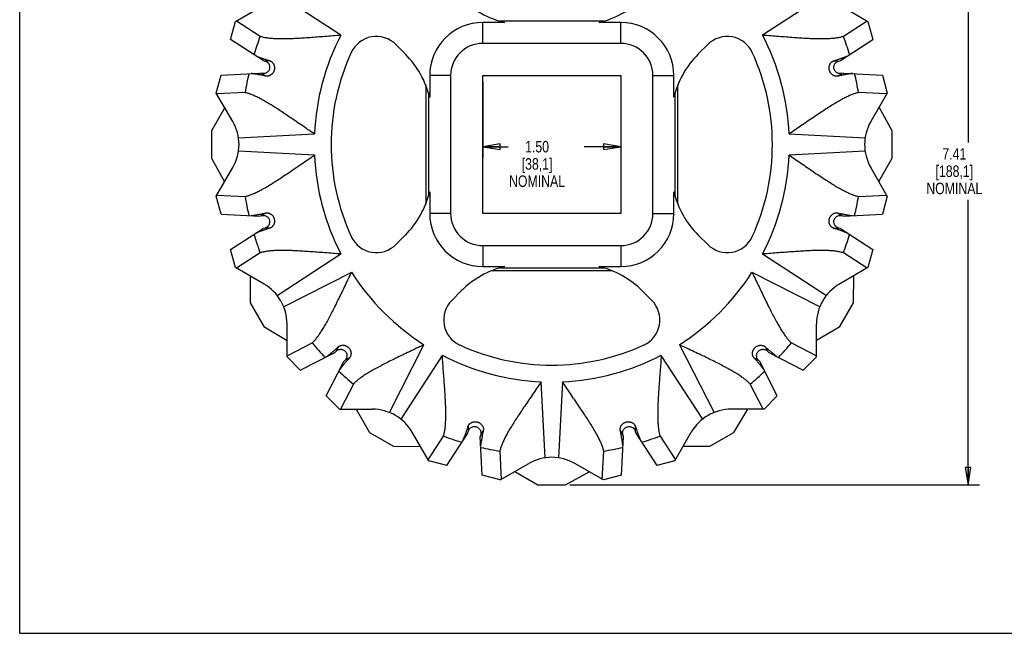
# Model space of a CAD drawing. Header units: inches. Extents: x 0 to 17, y 0 to 11.
# Tile 1 of 3: x 0 to 10.7, y 0 to 6.7. Entities that reach past the tile are written whole.
import ezdxf

# ---------------------------------------------------------------- set-up
doc = ezdxf.new("R2010")
doc.units = ezdxf.units.IN
doc.header["$LTSCALE"] = 0.935
doc.header["$MEASUREMENT"] = 0
doc.layers.get('0').update_dxf_attribs({"linetype": 'CONTINUOUS'})
doc.layers.add('ALL_LAYERS', color=7, linetype='CONTINUOUS')
doc.styles.get("Standard").update_dxf_attribs({"font": 'txt', "width": 0.8})
doc.dimstyles.new('DIMSTYLE_1', dxfattribs={"dimtxt": 0.125, "dimasz": 0.1875, "dimexe": 0.18, "dimexo": 0.0625, "dimgap": 0.09, "dimtad": 0, "dimtih": 1, "dimtoh": 1, "dimzin": 4, "dimdsep": 46, "dimtxsty": 'STANDARD', "dimblk": 'CLOSED', "dimblk1": 'CLOSED', "dimblk2": 'CLOSED', "dimcen": 0.09, "dimadec": 0, "dimazin": 0, "dimtp": 0.01, "dimtm": 0.01, "dimtfac": 1, "dimtofl": 0, "dimtmove": 0, "dimatfit": 3, "dimldrblk": 'CLOSED', "dimfxl": 1, "dimtolj": 1, "dimtzin": 4, "dimarcsym": 0})

# ---------------------------------------------------------------- blocks, each defined once
blk = doc.blocks.new('_CLOSED')
at = {"color": 0, "linetype": 'BYBLOCK'}
for p, q in [((0, 0), (-1, 0.167)), ((-1, 0.167), (-1, -0.167)), ((-1, -0.167), (0, 0)), ((-1, 0), (0, 0))]:
    blk.add_line(p, q, dxfattribs=at)
blk = doc.blocks.new('*D0')
at = {"color": 3, "linetype": 'CONTINUOUS'}
for p, q in [((5.038, 6.005), (5.038, 5.169)), ((6.538, 6.005), (6.538, 5.169)), ((5.038, 5.294), (5.315, 5.294)), ((6.538, 5.294), (6.14, 5.294))]:
    blk.add_line(p, q, dxfattribs=at)
at = {"color": 3, "linetype": 'CONTINUOUS', "xscale": 0.1875, "yscale": 0.1875, "zscale": 0.1875, "rotation": 180}
blk.add_blockref('_CLOSED', (5.038, 5.294), dxfattribs=at)
at = {"color": 3, "linetype": 'CONTINUOUS', "xscale": 0.1875, "yscale": 0.1875, "zscale": 0.1875}
blk.add_blockref('_CLOSED', (6.538, 5.294), dxfattribs=at)
at = {"color": 3, "linetype": 'CONTINUOUS', "insert": (5.628, 5.357), "char_height": 0.125, "width": 0.7, "attachment_point": 2, "line_spacing_factor": 0.9}
blk.add_mtext('1.50\\P[38,1]\\PNOMINAL', dxfattribs=at)
blk = doc.blocks.new('*D1')
at = {"color": 3, "linetype": 'CONTINUOUS'}
for p, q in [((6.067, 9.02), (10.442, 9.02)), ((10.317, 9.02), (10.317, 5.341)), ((10.317, 1.615), (10.317, 4.716)), ((5.986, 1.615), (10.442, 1.615))]:
    blk.add_line(p, q, dxfattribs=at)
at = {"color": 3, "linetype": 'CONTINUOUS', "xscale": 0.1875, "yscale": 0.1875, "zscale": 0.1875}
for p, rotation in [((10.317, 9.02), 90), ((10.317, 1.615), 270)]:
    blk.add_blockref('_CLOSED', p, dxfattribs=dict(at, rotation=rotation))
at = {"color": 3, "linetype": 'CONTINUOUS', "insert": (10.167, 5.278), "char_height": 0.125, "width": 0.7, "attachment_point": 2, "line_spacing_factor": 0.9}
blk.add_mtext('7.41\\P[188,1]\\PNOMINAL', dxfattribs=at)

msp = doc.modelspace()

# ---------------------------------------------------------------- linework, layer by layer
at = {"color": 7, "linetype": 'CONTINUOUS'}
for p, q in [((0, 0), (0, 11)), ((3.495, 6.509), (2.801, 6.959)), ((8.775, 6.959), (8.082, 6.509)), ((2.348, 6.657), (2.658, 6.836)), ((8.918, 6.836), (9.228, 6.657)), ((2.295, 6.461), (2.348, 6.657)), ((2.358, 6.663), (2.615, 6.496)), ((5.038, 6.418), (5.038, 6.646)), ((5.274, 6.646), (5.038, 6.646)), ((6.354, 6.66), (5.222, 6.66)), ((6.538, 6.646), (6.302, 6.646)), ((6.538, 6.418), (6.538, 6.646)), ((8.961, 6.496), (9.218, 6.663)), ((9.228, 6.657), (9.281, 6.461)), ((2.648, 6.232), (2.295, 6.461)), ((8.928, 6.232), (9.281, 6.461)), ((4.195, 6.303), (4.092, 6.406)), ((6.538, 6.418), (5.038, 6.418)), ((7.485, 6.406), (7.381, 6.303)), ((2.648, 6.232), (2.667, 6.226)), ((2.724, 6.227), (2.667, 6.226)), ((8.852, 6.227), (8.909, 6.226)), ((8.909, 6.226), (8.928, 6.232)), ((2.139, 5.878), (2.192, 6.074)), ((2.192, 6.074), (2.612, 6.096)), ((2.631, 6.091), (2.612, 6.096)), ((2.68, 6.062), (2.631, 6.091)), ((4.46, 6.068), (4.46, 5.832)), ((4.688, 6.068), (4.46, 6.068)), ((4.688, 6.068), (4.688, 4.568)), ((6.888, 6.068), (7.116, 6.068)), ((6.888, 4.568), (6.888, 6.068)), ((7.116, 5.832), (7.116, 6.068)), ((8.896, 6.062), (8.945, 6.091)), ((8.964, 6.096), (8.945, 6.091)), ((8.964, 6.096), (9.384, 6.074)), ((9.384, 6.074), (9.437, 5.878)), ((4.417, 5.967), (4.417, 4.669)), ((7.16, 4.669), (7.16, 5.967)), ((2.319, 5.568), (2.139, 5.878)), ((2.451, 5.884), (2.145, 5.868)), ((4.446, 5.884), (4.446, 4.752)), ((7.131, 4.752), (7.131, 5.884)), ((9.431, 5.868), (9.125, 5.884)), ((9.437, 5.878), (9.258, 5.568)), ((2.231, 5.72), (2.086, 5.468)), ((9.491, 5.468), (9.348, 5.725)), ((2.086, 5.468), (2.086, 5.168)), ((9.491, 5.168), (9.491, 5.468)), ((2.38, 5.39), (3.206, 5.433)), ((8.37, 5.433), (9.196, 5.39)), ((2.086, 5.168), (2.228, 4.911)), ((3.206, 5.203), (2.38, 5.246)), ((9.196, 5.246), (8.37, 5.203)), ((9.345, 4.916), (9.491, 5.168)), ((2.139, 4.757), (2.319, 5.068)), ((9.437, 4.757), (9.258, 5.068)), ((2.192, 4.561), (2.139, 4.757)), ((2.145, 4.768), (2.451, 4.752)), ((4.46, 4.804), (4.46, 4.568)), ((7.116, 4.568), (7.116, 4.804)), ((9.125, 4.752), (9.431, 4.768)), ((9.437, 4.757), (9.384, 4.561)), ((2.192, 4.561), (2.612, 4.539)), ((2.612, 4.539), (2.631, 4.544)), ((2.68, 4.573), (2.631, 4.544)), ((4.688, 4.568), (4.46, 4.568)), ((6.888, 4.568), (7.116, 4.568)), ((8.896, 4.573), (8.945, 4.544)), ((8.945, 4.544), (8.964, 4.539)), ((8.964, 4.539), (9.384, 4.561)), ((2.295, 4.175), (2.648, 4.404)), ((2.667, 4.409), (2.648, 4.404)), ((2.724, 4.409), (2.667, 4.409)), ((8.852, 4.409), (8.909, 4.409)), ((8.928, 4.404), (8.909, 4.409)), ((8.928, 4.404), (9.281, 4.175)), ((4.092, 4.23), (4.195, 4.333)), ((7.381, 4.333), (7.485, 4.23)), ((5.038, 4.218), (6.538, 4.218)), ((5.038, 4.218), (5.038, 3.99)), ((6.538, 4.218), (6.538, 3.99)), ((2.348, 3.979), (2.295, 4.175)), ((2.615, 4.14), (2.358, 3.973)), ((2.801, 3.676), (3.495, 4.127)), ((8.082, 4.127), (8.775, 3.676)), ((9.218, 3.973), (8.961, 4.14)), ((9.281, 4.175), (9.228, 3.979)), ((2.658, 3.8), (2.348, 3.979)), ((5.038, 3.99), (5.274, 3.99)), ((5.222, 3.975), (6.354, 3.975)), ((6.302, 3.99), (6.538, 3.99)), ((9.228, 3.979), (8.918, 3.8)), ((2.507, 3.887), (2.507, 3.596)), ((3.61, 3.927), (2.873, 3.552)), ((5.139, 3.946), (6.437, 3.946)), ((8.703, 3.552), (7.967, 3.927)), ((9.07, 3.596), (9.075, 3.89)), ((4.803, 3.725), (4.7, 3.621)), ((6.876, 3.621), (6.773, 3.725)), ((2.507, 3.596), (2.657, 3.337)), ((8.92, 3.337), (9.07, 3.596)), ((2.657, 3.337), (2.908, 3.185)), ((2.908, 3.008), (2.908, 3.367)), ((8.668, 3.008), (8.668, 3.367)), ((8.668, 3.191), (8.92, 3.337)), ((2.908, 3.02), (3.182, 3.159)), ((3.469, 3.119), (3.441, 3.07)), ((4.022, 2.403), (4.398, 3.139)), ((7.179, 3.139), (7.554, 2.403)), ((8.108, 3.119), (8.135, 3.07)), ((8.395, 3.159), (8.668, 3.02)), ((3.052, 2.864), (2.908, 3.008)), ((3.052, 2.864), (3.427, 3.055)), ((3.427, 3.055), (3.441, 3.07)), ((4.597, 3.024), (4.146, 2.331)), ((7.43, 2.331), (6.979, 3.024)), ((8.135, 3.07), (8.15, 3.055)), ((8.15, 3.055), (8.524, 2.864)), ((8.668, 3.008), (8.524, 2.864)), ((3.335, 2.582), (3.526, 2.956)), ((3.54, 2.97), (3.526, 2.956)), ((3.589, 2.998), (3.54, 2.97)), ((7.987, 2.998), (8.036, 2.97)), ((8.051, 2.956), (8.036, 2.97)), ((8.241, 2.582), (8.051, 2.956)), ((3.63, 2.711), (3.49, 2.438)), ((5.716, 1.91), (5.673, 2.736)), ((5.903, 2.736), (5.86, 1.91)), ((8.086, 2.438), (7.947, 2.711)), ((3.478, 2.438), (3.335, 2.582)), ((8.241, 2.582), (8.098, 2.438)), ((3.478, 2.438), (3.837, 2.438)), ((3.662, 2.438), (3.807, 2.186)), ((8.098, 2.438), (7.739, 2.438)), ((7.769, 2.186), (7.921, 2.438)), ((4.879, 2.254), (4.879, 2.197)), ((6.697, 2.254), (6.697, 2.197)), ((3.807, 2.186), (4.067, 2.036)), ((4.449, 1.878), (4.27, 2.188)), ((4.443, 1.888), (4.61, 2.145)), ((4.645, 1.825), (4.874, 2.178)), ((4.874, 2.178), (4.879, 2.197)), ((5.015, 2.161), (5.01, 2.142)), ((5.043, 2.21), (5.015, 2.161)), ((6.533, 2.21), (6.562, 2.161)), ((6.567, 2.142), (6.562, 2.161)), ((6.697, 2.197), (6.702, 2.178)), ((6.702, 2.178), (6.931, 1.825)), ((6.966, 2.145), (7.133, 1.888)), ((7.127, 1.878), (7.306, 2.188)), ((7.509, 2.036), (7.769, 2.186)), ((4.067, 2.036), (4.361, 2.031)), ((5.032, 1.722), (5.01, 2.142)), ((6.545, 1.722), (6.567, 2.142)), ((7.219, 2.036), (7.509, 2.036)), ((5.222, 1.981), (5.238, 1.675)), ((6.338, 1.675), (6.354, 1.981)), ((4.645, 1.825), (4.449, 1.878)), ((5.228, 1.669), (5.538, 1.848)), ((6.349, 1.669), (6.038, 1.848)), ((7.127, 1.878), (6.931, 1.825)), ((5.228, 1.669), (5.032, 1.722)), ((5.386, 1.761), (5.638, 1.615)), ((5.938, 1.615), (6.195, 1.758)), ((6.545, 1.722), (6.349, 1.669)), ((5.638, 1.615), (5.938, 1.615)), ((0, 0), (17, 0))]:
    msp.add_line(p, q, dxfattribs=at)
for points in [[(2.667, 6.226), (2.675, 6.224), (2.682, 6.221), (2.688, 6.217), (2.694, 6.213), (2.7, 6.208), (2.705, 6.202), (2.709, 6.196), (2.713, 6.189), (2.715, 6.182), (2.718, 6.175), (2.719, 6.167), (2.719, 6.159), (2.719, 6.152), (2.718, 6.144), (2.716, 6.137), (2.713, 6.13), (2.71, 6.123), (2.705, 6.117), (2.701, 6.111), (2.695, 6.106), (2.689, 6.101), (2.683, 6.097), (2.676, 6.094), (2.668, 6.091), (2.661, 6.09), (2.653, 6.089), (2.646, 6.089), (2.638, 6.09), (2.631, 6.091)], [(8.945, 6.091), (8.938, 6.09), (8.93, 6.089), (8.923, 6.089), (8.915, 6.09), (8.908, 6.091), (8.901, 6.094), (8.894, 6.097), (8.887, 6.101), (8.881, 6.106), (8.876, 6.111), (8.871, 6.117), (8.867, 6.123), (8.863, 6.13), (8.86, 6.137), (8.858, 6.144), (8.857, 6.152), (8.857, 6.159), (8.857, 6.167), (8.859, 6.175), (8.861, 6.182), (8.864, 6.189), (8.867, 6.196), (8.872, 6.202), (8.877, 6.208), (8.882, 6.213), (8.888, 6.217), (8.895, 6.221), (8.902, 6.224), (8.909, 6.226)], [(2.631, 4.544), (2.638, 4.546), (2.646, 4.547), (2.654, 4.547), (2.661, 4.546), (2.669, 4.544), (2.676, 4.542), (2.683, 4.538), (2.689, 4.534), (2.695, 4.53), (2.701, 4.524), (2.705, 4.519), (2.71, 4.512), (2.713, 4.506), (2.716, 4.498), (2.718, 4.491), (2.719, 4.484), (2.719, 4.476), (2.719, 4.468), (2.718, 4.461), (2.715, 4.454), (2.713, 4.447), (2.709, 4.44), (2.705, 4.434), (2.7, 4.428), (2.694, 4.423), (2.688, 4.418), (2.681, 4.415), (2.674, 4.411), (2.667, 4.409)], [(8.909, 4.409), (8.902, 4.411), (8.895, 4.415), (8.888, 4.418), (8.882, 4.423), (8.877, 4.428), (8.872, 4.434), (8.867, 4.44), (8.864, 4.447), (8.861, 4.454), (8.859, 4.461), (8.857, 4.469), (8.857, 4.476), (8.857, 4.484), (8.858, 4.491), (8.86, 4.499), (8.863, 4.506), (8.867, 4.512), (8.871, 4.519), (8.876, 4.525), (8.881, 4.53), (8.887, 4.534), (8.894, 4.538), (8.901, 4.542), (8.908, 4.544), (8.915, 4.546), (8.923, 4.547), (8.93, 4.547), (8.938, 4.546), (8.945, 4.544)], [(3.441, 3.07), (3.446, 3.074), (3.453, 3.079), (3.459, 3.083), (3.466, 3.086), (3.473, 3.088), (3.481, 3.089), (3.488, 3.09), (3.496, 3.09), (3.503, 3.089), (3.511, 3.087), (3.518, 3.084), (3.525, 3.081), (3.531, 3.077), (3.537, 3.072), (3.543, 3.067), (3.547, 3.061), (3.551, 3.054), (3.555, 3.048), (3.557, 3.04), (3.559, 3.033), (3.56, 3.026), (3.56, 3.018), (3.56, 3.01), (3.558, 3.003), (3.556, 2.996), (3.553, 2.989), (3.549, 2.982), (3.545, 2.976), (3.54, 2.97)], [(8.036, 2.97), (8.031, 2.976), (8.027, 2.982), (8.023, 2.989), (8.02, 2.996), (8.018, 3.003), (8.017, 3.01), (8.016, 3.018), (8.016, 3.026), (8.017, 3.033), (8.019, 3.041), (8.022, 3.048), (8.025, 3.055), (8.029, 3.061), (8.034, 3.067), (8.039, 3.072), (8.045, 3.077), (8.051, 3.081), (8.058, 3.084), (8.065, 3.087), (8.073, 3.089), (8.08, 3.09), (8.088, 3.09), (8.096, 3.089), (8.103, 3.088), (8.11, 3.086), (8.117, 3.083), (8.124, 3.079), (8.13, 3.074), (8.135, 3.07)], [(4.879, 2.197), (4.882, 2.204), (4.885, 2.211), (4.889, 2.218), (4.893, 2.224), (4.898, 2.229), (4.904, 2.234), (4.91, 2.239), (4.917, 2.242), (4.924, 2.245), (4.931, 2.247), (4.939, 2.249), (4.946, 2.249), (4.954, 2.249), (4.962, 2.248), (4.969, 2.246), (4.976, 2.243), (4.983, 2.239), (4.989, 2.235), (4.995, 2.23), (5, 2.225), (5.005, 2.219), (5.009, 2.212), (5.012, 2.205), (5.014, 2.198), (5.016, 2.191), (5.017, 2.183), (5.017, 2.176), (5.016, 2.168), (5.015, 2.161)], [(6.562, 2.161), (6.56, 2.168), (6.559, 2.176), (6.559, 2.183), (6.56, 2.191), (6.562, 2.198), (6.564, 2.205), (6.568, 2.212), (6.571, 2.219), (6.576, 2.225), (6.581, 2.23), (6.587, 2.235), (6.594, 2.239), (6.6, 2.243), (6.607, 2.246), (6.615, 2.248), (6.622, 2.249), (6.63, 2.249), (6.637, 2.249), (6.645, 2.247), (6.652, 2.245), (6.659, 2.242), (6.666, 2.239), (6.672, 2.234), (6.678, 2.229), (6.683, 2.224), (6.688, 2.218), (6.691, 2.211), (6.695, 2.204), (6.697, 2.197)]]:
    msp.add_lwpolyline(points, dxfattribs=at)
for centre, radius, start, end in [((5.51, 7.618), 1, 225, 256.3427), ((6.066, 7.618), 1, 283.6573, 315), ((5.038, 6.068), 0.578, 90, 180), ((6.538, 6.068), 0.578, 0, 90), ((5.788, 5.318), 3.384, 159.6282, 163.1917), ((5.788, 5.318), 2.584, 152.5512, 177.4488), ((3.88, 6.194), 0.3, 45, 155.3418), ((7.697, 6.194), 0.3, 24.6582, 135), ((5.788, 5.318), 2.584, 2.5512, 27.4488), ((5.788, 5.318), 3.384, 16.8083, 20.3718), ((5.038, 6.068), 0.35, 90, 180), ((6.538, 6.068), 0.35, 0, 90), ((5.788, 5.318), 2.4, 155.3418, 204.6582), ((3.488, 5.595), 1, 13.6573, 45), ((8.088, 5.595), 1, 135, 166.3427), ((5.788, 5.318), 2.4, 335.3418, 24.6582), ((5.788, 5.318), 3.384, 166.8083, 170.3718), ((5.788, 5.318), 3.384, 9.6282, 13.1917), ((1.886, 5.318), 0.5, 330, 30), ((9.691, 5.318), 0.5, 150, 210), ((5.788, 5.318), 2.584, 182.5512, 207.4488), ((5.788, 5.318), 2.584, 332.5512, 357.4488), ((5.788, 5.318), 3.384, 189.6282, 193.1917), ((3.488, 5.04), 1, 315, 346.3427), ((8.088, 5.04), 1, 193.6573, 225), ((5.788, 5.318), 3.384, 346.8083, 350.3718), ((5.038, 4.568), 0.578, 180, 270), ((5.038, 4.568), 0.35, 180, 270), ((6.538, 4.568), 0.578, 270, 360), ((6.538, 4.568), 0.35, 270, 360), ((5.788, 5.318), 3.384, 196.8083, 200.3718), ((3.88, 4.442), 0.3, 204.6582, 315), ((7.697, 4.442), 0.3, 225, 335.3418), ((5.788, 5.318), 3.384, 339.6282, 343.1917), ((5.51, 3.018), 1, 103.6573, 135), ((6.066, 3.018), 1, 45, 76.3427), ((5.788, 5.318), 2.584, 212.5512, 237.4488), ((5.788, 5.318), 2.584, 302.5512, 327.4488), ((2.408, 3.367), 0.5, 0, 60), ((9.168, 3.367), 0.5, 120, 180), ((4.912, 3.409), 0.3, 135, 245.3418), ((6.664, 3.409), 0.3, 294.6582, 45), ((5.788, 5.318), 3.384, 219.6282, 223.1917), ((5.788, 5.318), 2.4, 245.3418, 294.6582), ((5.788, 5.318), 3.384, 316.8083, 320.3718), ((5.788, 5.318), 2.584, 242.5512, 267.4488), ((5.788, 5.318), 2.584, 272.5512, 297.4488), ((5.788, 5.318), 3.384, 226.8083, 230.3718), ((5.788, 5.318), 3.384, 309.6282, 313.1917), ((3.837, 1.938), 0.5, 30, 90), ((7.739, 1.938), 0.5, 90, 150), ((5.788, 5.318), 3.384, 249.6282, 253.1917), ((5.788, 5.318), 3.384, 286.8083, 290.3718), ((5.788, 5.318), 3.384, 256.8083, 260.3718), ((5.788, 5.318), 3.384, 279.6282, 283.1917), ((5.788, 1.415), 0.5, 60, 120)]:
    msp.add_arc(centre, radius, start, end, dxfattribs=at)
for points, knots in [([(2.615, 6.496), (2.626, 6.493), (2.649, 6.487), (2.687, 6.48), (2.729, 6.475), (2.775, 6.472), (2.827, 6.47), (2.883, 6.47), (2.945, 6.472), (3.011, 6.474), (3.082, 6.479), (3.158, 6.484), (3.237, 6.49), (3.32, 6.496), (3.407, 6.503), (3.465, 6.507), (3.495, 6.509)], [0, 0, 0, 0, 0.038294, 0.081171, 0.128928, 0.181717, 0.23987, 0.303798, 0.373534, 0.448981, 0.529886, 0.615793, 0.706113, 0.800575, 0.898815, 1, 1, 1, 1]), ([(8.082, 6.509), (8.111, 6.507), (8.17, 6.503), (8.256, 6.496), (8.339, 6.49), (8.418, 6.484), (8.494, 6.479), (8.565, 6.474), (8.632, 6.472), (8.693, 6.47), (8.75, 6.47), (8.801, 6.472), (8.848, 6.475), (8.89, 6.48), (8.927, 6.487), (8.95, 6.493), (8.961, 6.496)], [0, 0, 0, 0, 0.101185, 0.199425, 0.293887, 0.384207, 0.470114, 0.551019, 0.626466, 0.696202, 0.76013, 0.818283, 0.871072, 0.918829, 0.961706, 1, 1, 1, 1]), ([(2.568, 6.283), (2.574, 6.281), (2.585, 6.277), (2.602, 6.27), (2.618, 6.264), (2.634, 6.258), (2.648, 6.253), (2.662, 6.248), (2.675, 6.244), (2.686, 6.24), (2.697, 6.236), (2.707, 6.233), (2.716, 6.23), (2.721, 6.228), (2.724, 6.227)], [0, 0, 0, 0, 0.111272, 0.220515, 0.326081, 0.426093, 0.519575, 0.606649, 0.687397, 0.761475, 0.828533, 0.889847, 0.947038, 1, 1, 1, 1]), ([(2.724, 6.227), (2.726, 6.226), (2.73, 6.225), (2.735, 6.222), (2.742, 6.217), (2.748, 6.212), (2.754, 6.205), (2.76, 6.197), (2.764, 6.188), (2.768, 6.178), (2.771, 6.168), (2.772, 6.158), (2.772, 6.148), (2.771, 6.138), (2.769, 6.128), (2.766, 6.118), (2.762, 6.109), (2.757, 6.1), (2.751, 6.092), (2.744, 6.084), (2.736, 6.078), (2.728, 6.072), (2.719, 6.067), (2.71, 6.064), (2.701, 6.062), (2.693, 6.061), (2.686, 6.062), (2.682, 6.062), (2.68, 6.062)], [0, 0, 0, 0, 0.022761, 0.050711, 0.082322, 0.117534, 0.156332, 0.197347, 0.239494, 0.282268, 0.325322, 0.368066, 0.410582, 0.452999, 0.495044, 0.536975, 0.579347, 0.62183, 0.664305, 0.707206, 0.750191, 0.792979, 0.835219, 0.875659, 0.912748, 0.946108, 0.975791, 1, 1, 1, 1]), ([(8.896, 6.062), (8.894, 6.062), (8.89, 6.062), (8.884, 6.061), (8.876, 6.062), (8.868, 6.064), (8.859, 6.067), (8.85, 6.071), (8.842, 6.076), (8.834, 6.083), (8.827, 6.09), (8.82, 6.098), (8.815, 6.107), (8.811, 6.116), (8.808, 6.126), (8.805, 6.135), (8.804, 6.146), (8.804, 6.156), (8.805, 6.166), (8.808, 6.176), (8.811, 6.186), (8.815, 6.195), (8.821, 6.203), (8.827, 6.211), (8.834, 6.217), (8.84, 6.221), (8.846, 6.225), (8.85, 6.226), (8.852, 6.227)], [0, 0, 0, 0, 0.022761, 0.050711, 0.082322, 0.117534, 0.156332, 0.197347, 0.239494, 0.282268, 0.325322, 0.368066, 0.410582, 0.452999, 0.495044, 0.536975, 0.579347, 0.62183, 0.664305, 0.707206, 0.750191, 0.792979, 0.835219, 0.875659, 0.912748, 0.946108, 0.975791, 1, 1, 1, 1]), ([(8.852, 6.227), (8.855, 6.228), (8.861, 6.23), (8.871, 6.233), (8.881, 6.237), (8.893, 6.241), (8.906, 6.245), (8.92, 6.25), (8.935, 6.256), (8.952, 6.262), (8.97, 6.269), (8.989, 6.276), (9.002, 6.281), (9.008, 6.283)], [0, 0, 0, 0, 0.054904, 0.114155, 0.180725, 0.255108, 0.337588, 0.428822, 0.528744, 0.637297, 0.753743, 0.875515, 1, 1, 1, 1]), ([(2.68, 6.062), (2.677, 6.063), (2.671, 6.064), (2.661, 6.066), (2.65, 6.069), (2.638, 6.071), (2.625, 6.074), (2.61, 6.076), (2.594, 6.079), (2.576, 6.082), (2.557, 6.085), (2.537, 6.089), (2.524, 6.09), (2.517, 6.091)], [0, 0, 0, 0, 0.054904, 0.114155, 0.180725, 0.255108, 0.337588, 0.428822, 0.528744, 0.637297, 0.753743, 0.875515, 1, 1, 1, 1]), ([(9.059, 6.091), (9.053, 6.091), (9.041, 6.089), (9.023, 6.086), (9.006, 6.083), (8.99, 6.081), (8.975, 6.078), (8.961, 6.075), (8.947, 6.073), (8.935, 6.07), (8.924, 6.068), (8.914, 6.066), (8.905, 6.064), (8.899, 6.063), (8.896, 6.062)], [0, 0, 0, 0, 0.111272, 0.220515, 0.326081, 0.426093, 0.519575, 0.606649, 0.687397, 0.761475, 0.828533, 0.889847, 0.947038, 1, 1, 1, 1]), ([(3.206, 5.433), (3.182, 5.449), (3.133, 5.483), (3.062, 5.531), (2.993, 5.578), (2.927, 5.623), (2.864, 5.665), (2.805, 5.705), (2.749, 5.74), (2.696, 5.772), (2.647, 5.801), (2.602, 5.825), (2.56, 5.845), (2.521, 5.862), (2.485, 5.875), (2.462, 5.881), (2.451, 5.884)], [0, 0, 0, 0, 0.101185, 0.199425, 0.293887, 0.384207, 0.470114, 0.551019, 0.626466, 0.696202, 0.76013, 0.818283, 0.871072, 0.918829, 0.961706, 1, 1, 1, 1]), ([(9.125, 5.884), (9.114, 5.881), (9.091, 5.875), (9.055, 5.862), (9.016, 5.845), (8.974, 5.825), (8.929, 5.801), (8.88, 5.772), (8.828, 5.74), (8.771, 5.705), (8.712, 5.665), (8.649, 5.623), (8.583, 5.578), (8.514, 5.531), (8.443, 5.483), (8.395, 5.449), (8.37, 5.433)], [0, 0, 0, 0, 0.038294, 0.081171, 0.128928, 0.181717, 0.23987, 0.303798, 0.373534, 0.448981, 0.529886, 0.615793, 0.706113, 0.800575, 0.898815, 1, 1, 1, 1]), ([(2.451, 4.752), (2.462, 4.754), (2.485, 4.761), (2.521, 4.773), (2.56, 4.79), (2.602, 4.811), (2.647, 4.835), (2.696, 4.863), (2.749, 4.895), (2.805, 4.931), (2.864, 4.97), (2.927, 5.012), (2.993, 5.057), (3.062, 5.104), (3.133, 5.153), (3.182, 5.186), (3.206, 5.203)], [0, 0, 0, 0, 0.038294, 0.081171, 0.128928, 0.181717, 0.23987, 0.303798, 0.373534, 0.448981, 0.529886, 0.615793, 0.706113, 0.800575, 0.898815, 1, 1, 1, 1]), ([(8.37, 5.203), (8.395, 5.186), (8.443, 5.153), (8.514, 5.104), (8.583, 5.057), (8.649, 5.012), (8.712, 4.97), (8.771, 4.931), (8.828, 4.895), (8.88, 4.863), (8.929, 4.835), (8.974, 4.811), (9.016, 4.79), (9.055, 4.773), (9.091, 4.761), (9.114, 4.754), (9.125, 4.752)], [0, 0, 0, 0, 0.101185, 0.199425, 0.293887, 0.384207, 0.470114, 0.551019, 0.626466, 0.696202, 0.76013, 0.818283, 0.871072, 0.918829, 0.961706, 1, 1, 1, 1]), ([(2.517, 4.544), (2.523, 4.545), (2.535, 4.547), (2.553, 4.549), (2.57, 4.552), (2.586, 4.555), (2.602, 4.558), (2.616, 4.56), (2.629, 4.563), (2.641, 4.565), (2.652, 4.567), (2.662, 4.569), (2.671, 4.571), (2.677, 4.572), (2.68, 4.573)], [0, 0, 0, 0, 0.111272, 0.220515, 0.326081, 0.426093, 0.519575, 0.606649, 0.687397, 0.761475, 0.828533, 0.889847, 0.947038, 1, 1, 1, 1]), ([(2.68, 4.573), (2.682, 4.573), (2.686, 4.574), (2.692, 4.574), (2.7, 4.574), (2.708, 4.572), (2.717, 4.569), (2.726, 4.565), (2.734, 4.559), (2.742, 4.553), (2.75, 4.546), (2.756, 4.538), (2.761, 4.529), (2.766, 4.52), (2.769, 4.51), (2.771, 4.5), (2.772, 4.49), (2.772, 4.48), (2.771, 4.47), (2.769, 4.46), (2.765, 4.45), (2.761, 4.441), (2.755, 4.432), (2.749, 4.425), (2.743, 4.419), (2.736, 4.414), (2.73, 4.411), (2.726, 4.409), (2.724, 4.409)], [0, 0, 0, 0, 0.022761, 0.050711, 0.082322, 0.117534, 0.156332, 0.197347, 0.239494, 0.282268, 0.325322, 0.368066, 0.410582, 0.452999, 0.495044, 0.536975, 0.579347, 0.62183, 0.664305, 0.707206, 0.750191, 0.792979, 0.835219, 0.875659, 0.912748, 0.946108, 0.975791, 1, 1, 1, 1]), ([(8.852, 4.409), (8.85, 4.409), (8.847, 4.411), (8.841, 4.414), (8.835, 4.418), (8.828, 4.424), (8.822, 4.431), (8.817, 4.439), (8.812, 4.448), (8.808, 4.457), (8.806, 4.467), (8.804, 4.477), (8.804, 4.488), (8.805, 4.498), (8.807, 4.508), (8.81, 4.517), (8.814, 4.527), (8.819, 4.535), (8.825, 4.544), (8.832, 4.551), (8.84, 4.558), (8.848, 4.564), (8.857, 4.568), (8.866, 4.572), (8.875, 4.574), (8.883, 4.574), (8.89, 4.574), (8.894, 4.573), (8.896, 4.573)], [0, 0, 0, 0, 0.022761, 0.050711, 0.082322, 0.117534, 0.156332, 0.197347, 0.239494, 0.282268, 0.325322, 0.368066, 0.410582, 0.452999, 0.495044, 0.536975, 0.579347, 0.62183, 0.664305, 0.707206, 0.750191, 0.792979, 0.835219, 0.875659, 0.912748, 0.946108, 0.975791, 1, 1, 1, 1]), ([(8.896, 4.573), (8.899, 4.572), (8.905, 4.571), (8.915, 4.569), (8.926, 4.567), (8.938, 4.565), (8.952, 4.562), (8.966, 4.559), (8.983, 4.556), (9, 4.553), (9.019, 4.55), (9.039, 4.547), (9.053, 4.545), (9.059, 4.544)], [0, 0, 0, 0, 0.054904, 0.114155, 0.180725, 0.255108, 0.337588, 0.428822, 0.528744, 0.637297, 0.753743, 0.875515, 1, 1, 1, 1]), ([(2.724, 4.409), (2.721, 4.408), (2.715, 4.406), (2.706, 4.403), (2.695, 4.399), (2.684, 4.395), (2.671, 4.391), (2.656, 4.386), (2.641, 4.38), (2.624, 4.374), (2.606, 4.367), (2.587, 4.36), (2.575, 4.355), (2.568, 4.352)], [0, 0, 0, 0, 0.054904, 0.114155, 0.180725, 0.255108, 0.337588, 0.428822, 0.528744, 0.637297, 0.753743, 0.875515, 1, 1, 1, 1]), ([(9.008, 4.352), (9.002, 4.354), (8.991, 4.359), (8.974, 4.366), (8.958, 4.372), (8.942, 4.377), (8.928, 4.383), (8.914, 4.388), (8.902, 4.392), (8.89, 4.396), (8.879, 4.4), (8.87, 4.403), (8.861, 4.406), (8.855, 4.408), (8.852, 4.409)], [0, 0, 0, 0, 0.111272, 0.220515, 0.326081, 0.426093, 0.519575, 0.606649, 0.687397, 0.761475, 0.828533, 0.889847, 0.947038, 1, 1, 1, 1]), ([(3.495, 4.127), (3.465, 4.129), (3.407, 4.133), (3.32, 4.14), (3.237, 4.146), (3.158, 4.152), (3.082, 4.157), (3.011, 4.161), (2.945, 4.164), (2.883, 4.166), (2.827, 4.166), (2.775, 4.164), (2.729, 4.161), (2.687, 4.156), (2.649, 4.149), (2.626, 4.143), (2.615, 4.14)], [0, 0, 0, 0, 0.101185, 0.199425, 0.293887, 0.384207, 0.470114, 0.551019, 0.626466, 0.696202, 0.76013, 0.818283, 0.871072, 0.918829, 0.961706, 1, 1, 1, 1]), ([(8.961, 4.14), (8.95, 4.143), (8.927, 4.149), (8.89, 4.156), (8.848, 4.161), (8.801, 4.164), (8.75, 4.166), (8.693, 4.166), (8.632, 4.164), (8.565, 4.161), (8.494, 4.157), (8.418, 4.152), (8.339, 4.146), (8.256, 4.14), (8.17, 4.133), (8.111, 4.129), (8.082, 4.127)], [0, 0, 0, 0, 0.038294, 0.081171, 0.128928, 0.181717, 0.23987, 0.303798, 0.373534, 0.448981, 0.529886, 0.615793, 0.706113, 0.800575, 0.898815, 1, 1, 1, 1]), ([(3.182, 3.159), (3.19, 3.167), (3.207, 3.184), (3.231, 3.213), (3.256, 3.247), (3.282, 3.286), (3.31, 3.329), (3.338, 3.378), (3.367, 3.432), (3.398, 3.491), (3.43, 3.555), (3.463, 3.623), (3.498, 3.695), (3.534, 3.77), (3.571, 3.848), (3.597, 3.9), (3.61, 3.927)], [0, 0, 0, 0, 0.038294, 0.081171, 0.128928, 0.181717, 0.23987, 0.303798, 0.373534, 0.448981, 0.529886, 0.615793, 0.706113, 0.800575, 0.898815, 1, 1, 1, 1]), ([(7.967, 3.927), (7.98, 3.9), (8.005, 3.848), (8.042, 3.77), (8.078, 3.695), (8.113, 3.623), (8.146, 3.555), (8.178, 3.491), (8.209, 3.432), (8.239, 3.378), (8.267, 3.329), (8.294, 3.286), (8.32, 3.247), (8.345, 3.213), (8.37, 3.184), (8.387, 3.167), (8.395, 3.159)], [0, 0, 0, 0, 0.101185, 0.199425, 0.293887, 0.384207, 0.470114, 0.551019, 0.626466, 0.696202, 0.76013, 0.818283, 0.871072, 0.918829, 0.961706, 1, 1, 1, 1]), ([(3.342, 3.012), (3.347, 3.016), (3.356, 3.023), (3.37, 3.035), (3.384, 3.046), (3.397, 3.056), (3.409, 3.066), (3.419, 3.076), (3.43, 3.084), (3.439, 3.092), (3.447, 3.1), (3.455, 3.107), (3.462, 3.113), (3.467, 3.117), (3.469, 3.119)], [0, 0, 0, 0, 0.111272, 0.220515, 0.326081, 0.426093, 0.519575, 0.606649, 0.687397, 0.761475, 0.828533, 0.889847, 0.947038, 1, 1, 1, 1]), ([(3.469, 3.119), (3.47, 3.12), (3.473, 3.123), (3.479, 3.126), (3.486, 3.129), (3.494, 3.132), (3.503, 3.134), (3.513, 3.135), (3.523, 3.134), (3.533, 3.133), (3.543, 3.13), (3.552, 3.126), (3.561, 3.121), (3.57, 3.115), (3.577, 3.109), (3.584, 3.101), (3.59, 3.093), (3.595, 3.084), (3.599, 3.075), (3.602, 3.065), (3.604, 3.055), (3.605, 3.045), (3.604, 3.034), (3.603, 3.025), (3.6, 3.017), (3.597, 3.009), (3.593, 3.003), (3.59, 3), (3.589, 2.998)], [0, 0, 0, 0, 0.022761, 0.050711, 0.082322, 0.117534, 0.156332, 0.197347, 0.239494, 0.282268, 0.325322, 0.368066, 0.410582, 0.452999, 0.495044, 0.536975, 0.579347, 0.62183, 0.664305, 0.707206, 0.750191, 0.792979, 0.835219, 0.875659, 0.912748, 0.946108, 0.975791, 1, 1, 1, 1]), ([(4.398, 3.139), (4.371, 3.126), (4.318, 3.101), (4.24, 3.064), (4.165, 3.028), (4.093, 2.993), (4.025, 2.96), (3.962, 2.928), (3.903, 2.897), (3.848, 2.867), (3.8, 2.839), (3.756, 2.812), (3.717, 2.786), (3.683, 2.761), (3.654, 2.736), (3.637, 2.719), (3.63, 2.711)], [0, 0, 0, 0, 0.101185, 0.199425, 0.293887, 0.384207, 0.470114, 0.551019, 0.626466, 0.696202, 0.76013, 0.818283, 0.871072, 0.918829, 0.961706, 1, 1, 1, 1]), ([(7.947, 2.711), (7.939, 2.719), (7.922, 2.736), (7.893, 2.761), (7.859, 2.786), (7.82, 2.812), (7.777, 2.839), (7.728, 2.867), (7.674, 2.897), (7.615, 2.928), (7.551, 2.96), (7.483, 2.993), (7.411, 3.028), (7.336, 3.064), (7.258, 3.101), (7.205, 3.126), (7.179, 3.139)], [0, 0, 0, 0, 0.038294, 0.081171, 0.128928, 0.181717, 0.23987, 0.303798, 0.373534, 0.448981, 0.529886, 0.615793, 0.706113, 0.800575, 0.898815, 1, 1, 1, 1]), ([(7.987, 2.998), (7.986, 3), (7.983, 3.003), (7.98, 3.009), (7.977, 3.015), (7.974, 3.023), (7.972, 3.032), (7.971, 3.042), (7.972, 3.052), (7.973, 3.062), (7.976, 3.072), (7.98, 3.082), (7.985, 3.091), (7.991, 3.099), (7.997, 3.107), (8.005, 3.114), (8.013, 3.12), (8.022, 3.125), (8.031, 3.129), (8.041, 3.132), (8.051, 3.134), (8.061, 3.135), (8.071, 3.134), (8.081, 3.132), (8.089, 3.13), (8.097, 3.126), (8.103, 3.123), (8.106, 3.12), (8.108, 3.119)], [0, 0, 0, 0, 0.022761, 0.050711, 0.082322, 0.117534, 0.156332, 0.197347, 0.239494, 0.282268, 0.325322, 0.368066, 0.410582, 0.452999, 0.495044, 0.536975, 0.579347, 0.62183, 0.664305, 0.707206, 0.750191, 0.792979, 0.835219, 0.875659, 0.912748, 0.946108, 0.975791, 1, 1, 1, 1]), ([(8.108, 3.119), (8.11, 3.117), (8.114, 3.113), (8.122, 3.106), (8.13, 3.099), (8.14, 3.091), (8.15, 3.082), (8.161, 3.072), (8.174, 3.061), (8.188, 3.05), (8.203, 3.037), (8.218, 3.025), (8.229, 3.016), (8.234, 3.012)], [0, 0, 0, 0, 0.054904, 0.114155, 0.180725, 0.255108, 0.337588, 0.428822, 0.528744, 0.637297, 0.753743, 0.875515, 1, 1, 1, 1]), ([(4.61, 2.145), (4.613, 2.156), (4.619, 2.179), (4.626, 2.216), (4.631, 2.258), (4.634, 2.305), (4.636, 2.356), (4.636, 2.413), (4.634, 2.474), (4.631, 2.541), (4.627, 2.612), (4.622, 2.687), (4.616, 2.767), (4.61, 2.85), (4.603, 2.936), (4.599, 2.995), (4.597, 3.024)], [0, 0, 0, 0, 0.038294, 0.081171, 0.128928, 0.181717, 0.23987, 0.303798, 0.373534, 0.448981, 0.529886, 0.615793, 0.706113, 0.800575, 0.898815, 1, 1, 1, 1]), ([(6.979, 3.024), (6.977, 2.995), (6.973, 2.936), (6.966, 2.85), (6.96, 2.767), (6.954, 2.687), (6.949, 2.612), (6.945, 2.541), (6.942, 2.474), (6.94, 2.413), (6.94, 2.356), (6.942, 2.305), (6.945, 2.258), (6.95, 2.216), (6.957, 2.179), (6.963, 2.156), (6.966, 2.145)], [0, 0, 0, 0, 0.101185, 0.199425, 0.293887, 0.384207, 0.470114, 0.551019, 0.626466, 0.696202, 0.76013, 0.818283, 0.871072, 0.918829, 0.961706, 1, 1, 1, 1]), ([(3.589, 2.998), (3.587, 2.996), (3.583, 2.991), (3.576, 2.984), (3.569, 2.976), (3.561, 2.966), (3.552, 2.956), (3.542, 2.945), (3.531, 2.932), (3.52, 2.918), (3.508, 2.903), (3.495, 2.888), (3.487, 2.877), (3.483, 2.872)], [0, 0, 0, 0, 0.054904, 0.114155, 0.180725, 0.255108, 0.337588, 0.428822, 0.528744, 0.637297, 0.753743, 0.875515, 1, 1, 1, 1]), ([(8.094, 2.872), (8.09, 2.876), (8.082, 2.886), (8.071, 2.9), (8.06, 2.914), (8.05, 2.926), (8.04, 2.938), (8.03, 2.949), (8.022, 2.959), (8.014, 2.969), (8.006, 2.977), (7.999, 2.985), (7.993, 2.992), (7.989, 2.996), (7.987, 2.998)], [0, 0, 0, 0, 0.111272, 0.220515, 0.326081, 0.426093, 0.519575, 0.606649, 0.687397, 0.761475, 0.828533, 0.889847, 0.947038, 1, 1, 1, 1]), ([(5.673, 2.736), (5.656, 2.711), (5.623, 2.663), (5.575, 2.591), (5.527, 2.523), (5.483, 2.457), (5.44, 2.394), (5.401, 2.335), (5.366, 2.278), (5.334, 2.226), (5.305, 2.177), (5.281, 2.132), (5.261, 2.09), (5.244, 2.051), (5.231, 2.015), (5.225, 1.992), (5.222, 1.981)], [0, 0, 0, 0, 0.101185, 0.199425, 0.293887, 0.384207, 0.470114, 0.551019, 0.626466, 0.696202, 0.76013, 0.818283, 0.871072, 0.918829, 0.961706, 1, 1, 1, 1]), ([(6.354, 1.981), (6.352, 1.992), (6.345, 2.015), (6.332, 2.051), (6.316, 2.09), (6.295, 2.132), (6.271, 2.177), (6.243, 2.226), (6.211, 2.278), (6.175, 2.335), (6.136, 2.394), (6.094, 2.457), (6.049, 2.523), (6.002, 2.591), (5.953, 2.663), (5.92, 2.711), (5.903, 2.736)], [0, 0, 0, 0, 0.038294, 0.081171, 0.128928, 0.181717, 0.23987, 0.303798, 0.373534, 0.448981, 0.529886, 0.615793, 0.706113, 0.800575, 0.898815, 1, 1, 1, 1]), ([(4.822, 2.098), (4.825, 2.104), (4.829, 2.115), (4.836, 2.132), (4.842, 2.148), (4.848, 2.164), (4.853, 2.178), (4.858, 2.192), (4.862, 2.204), (4.866, 2.216), (4.87, 2.226), (4.873, 2.236), (4.876, 2.245), (4.878, 2.251), (4.879, 2.254)], [0, 0, 0, 0, 0.111272, 0.220515, 0.326081, 0.426093, 0.519575, 0.606649, 0.687397, 0.761475, 0.828533, 0.889847, 0.947038, 1, 1, 1, 1]), ([(4.879, 2.254), (4.88, 2.255), (4.881, 2.259), (4.884, 2.265), (4.888, 2.271), (4.894, 2.278), (4.901, 2.284), (4.909, 2.289), (4.918, 2.294), (4.928, 2.298), (4.938, 2.3), (4.948, 2.302), (4.958, 2.302), (4.968, 2.301), (4.978, 2.299), (4.988, 2.296), (4.997, 2.292), (5.006, 2.287), (5.014, 2.281), (5.022, 2.274), (5.028, 2.266), (5.034, 2.257), (5.039, 2.249), (5.042, 2.239), (5.044, 2.231), (5.045, 2.223), (5.044, 2.216), (5.044, 2.212), (5.043, 2.21)], [0, 0, 0, 0, 0.022761, 0.050711, 0.082322, 0.117534, 0.156332, 0.197347, 0.239494, 0.282268, 0.325322, 0.368066, 0.410582, 0.452999, 0.495044, 0.536975, 0.579347, 0.62183, 0.664305, 0.707206, 0.750191, 0.792979, 0.835219, 0.875659, 0.912748, 0.946108, 0.975791, 1, 1, 1, 1]), ([(6.533, 2.21), (6.532, 2.211), (6.532, 2.215), (6.532, 2.222), (6.532, 2.23), (6.534, 2.238), (6.537, 2.247), (6.541, 2.256), (6.546, 2.264), (6.553, 2.272), (6.56, 2.279), (6.568, 2.286), (6.577, 2.291), (6.586, 2.295), (6.596, 2.298), (6.606, 2.301), (6.616, 2.302), (6.626, 2.302), (6.636, 2.301), (6.646, 2.298), (6.656, 2.295), (6.665, 2.29), (6.674, 2.285), (6.681, 2.279), (6.687, 2.272), (6.692, 2.266), (6.695, 2.26), (6.697, 2.256), (6.697, 2.254)], [0, 0, 0, 0, 0.022761, 0.050711, 0.082322, 0.117534, 0.156332, 0.197347, 0.239494, 0.282268, 0.325322, 0.368066, 0.410582, 0.452999, 0.495044, 0.536975, 0.579347, 0.62183, 0.664305, 0.707206, 0.750191, 0.792979, 0.835219, 0.875659, 0.912748, 0.946108, 0.975791, 1, 1, 1, 1]), ([(6.697, 2.254), (6.698, 2.251), (6.7, 2.245), (6.703, 2.235), (6.707, 2.225), (6.711, 2.213), (6.715, 2.2), (6.72, 2.186), (6.726, 2.17), (6.732, 2.154), (6.739, 2.136), (6.746, 2.117), (6.751, 2.104), (6.754, 2.098)], [0, 0, 0, 0, 0.054904, 0.114155, 0.180725, 0.255108, 0.337588, 0.428822, 0.528744, 0.637297, 0.753743, 0.875515, 1, 1, 1, 1]), ([(5.043, 2.21), (5.043, 2.207), (5.042, 2.201), (5.04, 2.191), (5.037, 2.18), (5.035, 2.168), (5.032, 2.154), (5.03, 2.139), (5.027, 2.123), (5.024, 2.106), (5.02, 2.087), (5.017, 2.067), (5.015, 2.053), (5.015, 2.047)], [0, 0, 0, 0, 0.054904, 0.114155, 0.180725, 0.255108, 0.337588, 0.428822, 0.528744, 0.637297, 0.753743, 0.875515, 1, 1, 1, 1]), ([(6.562, 2.047), (6.561, 2.053), (6.559, 2.065), (6.556, 2.083), (6.554, 2.1), (6.551, 2.116), (6.548, 2.131), (6.546, 2.145), (6.543, 2.159), (6.541, 2.171), (6.539, 2.182), (6.537, 2.192), (6.535, 2.201), (6.533, 2.207), (6.533, 2.21)], [0, 0, 0, 0, 0.111272, 0.220515, 0.326081, 0.426093, 0.519575, 0.606649, 0.687397, 0.761475, 0.828533, 0.889847, 0.947038, 1, 1, 1, 1])]:
    msp.add_open_spline(points, degree=3, knots=knots, dxfattribs=at)
at = {"layer": 'ALL_LAYERS', "color": 7, "linetype": 'CONTINUOUS'}
for p, q in [((5.038, 4.568), (5.038, 6.068)), ((5.038, 6.068), (6.538, 6.068)), ((6.538, 6.068), (6.538, 4.568)), ((6.538, 4.568), (5.038, 4.568))]:
    msp.add_line(p, q, dxfattribs=at)

# ---------------------------------------------------------------- dimensions: what is measured, and where the dimension line sits
at = {"color": 3, "linetype": 'CONTINUOUS'}
dim = msp.add_linear_dim(base=(10.316834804, 1.61528058), p1=(6.066834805, 9.02028058), p2=(5.986443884, 1.61528058), angle=270, text='<>\\PNOMINAL', dimstyle='DIMSTYLE_1', dxfattribs=at)
dim.commit()
dim.dimension.update_dxf_attribs({"geometry": '*D1', "text_midpoint": (10.116834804, 5.028452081), "dimtype": 160})
dim = msp.add_linear_dim(base=(6.538, 5.294), p1=(5.038, 6.005), p2=(6.538, 6.005), text='<>\\PNOMINAL', dimstyle='DIMSTYLE_1', dxfattribs=at)
dim.commit()
dim.dimension.update_dxf_attribs({"geometry": '*D0', "text_midpoint": (5.503, 5.107), "dimtype": 160})

doc.saveas('drawing.dxf')
